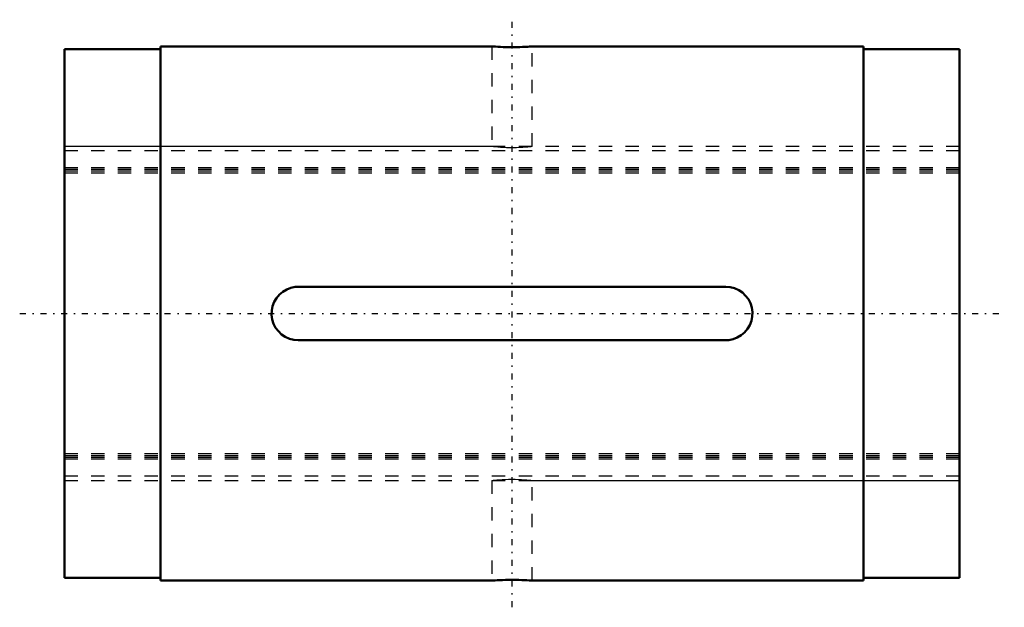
# Model space of a CAD drawing. Header units: millimetres. Extents: x -3.4 to 70.3, y -22 to 22.
import ezdxf

# ---------------------------------------------------------------- set-up
doc = ezdxf.new("R2010")
doc.units = ezdxf.units.MM
doc.linetypes.add('Center', pattern=[1.5, 0.45, -0.5, 0.05, -0.5])
doc.linetypes.add('Dashed', pattern=[2, 1, -1])
for name, color, linetype, lineweight in [('2d ConnectionPoints', 7, 'Continuous', 50), ('AM_0', 7, 'Continuous', 50), ('AM_7', 7, 'Center', 25), ('AM_9', 6, 'Dashed', 25)]:
    doc.layers.add(name, color=color, linetype=linetype, lineweight=lineweight)

# ---------------------------------------------------------------- blocks, each defined once
blk = doc.blocks.new('1_1LT25X_Cylindar_0_in_LT25X_67L_00__4')
at = {"layer": 'AM_0'}
for p, q in [((7.2, 20), (7.2, -20)), ((32.005, 20), (7.2, 20)), ((59.8, 20), (35, 20)), ((59.8, 20), (59.8, -20)), ((0, 19.8), (0, -19.8)), ((7.2, 19.8), (0, 19.8)), ((67, 19.8), (59.8, 19.8)), ((67, 19.8), (67, -19.8)), ((17.5, 2), (49.5, 2)), ((49.5, -2), (17.5, -2)), ((0, -19.8), (7.2, -19.8)), ((59.8, -19.8), (67, -19.8)), ((7.2, -20), (32.005, -20)), ((35, -20), (59.8, -20))]:
    blk.add_line(p, q, dxfattribs=at)
for points in [[(35, 20), (34.979, 19.998), (34.916, 19.994), (34.814, 19.987), (34.673, 19.978), (34.502, 19.969), (34.297, 19.96), (34.075, 19.952), (33.831, 19.946), (33.584, 19.944), (33.328, 19.944), (33.085, 19.948), (32.846, 19.954), (32.632, 19.963), (32.437, 19.972), (32.276, 19.981), (32.146, 19.99), (32.058, 19.996), (32.009, 19.999), (32, 20)], [(17.5, -2), (17.165, -1.972), (16.84, -1.888), (16.533, -1.751), (16.254, -1.565), (16.01, -1.333), (15.807, -1.065), (15.652, -0.765), (15.55, -0.443), (15.503, -0.11), (15.513, 0.227), (15.579, 0.556), (15.699, 0.869), (15.869, 1.158), (16.086, 1.414), (16.343, 1.631), (16.634, 1.803), (16.949, 1.922), (17.28, 1.988), (17.5, 2)], [(49.5, 2), (49.835, 1.972), (50.16, 1.888), (50.467, 1.751), (50.746, 1.565), (50.99, 1.333), (51.193, 1.065), (51.348, 0.765), (51.45, 0.443), (51.497, 0.11), (51.487, -0.227), (51.421, -0.556), (51.301, -0.869), (51.131, -1.158), (50.914, -1.414), (50.657, -1.631), (50.366, -1.803), (50.051, -1.922), (49.72, -1.988), (49.5, -2)], [(32, -20), (32.003, -20), (32.039, -19.997), (32.115, -19.992), (32.233, -19.984), (32.383, -19.975), (32.57, -19.965), (32.778, -19.957), (33.012, -19.95), (33.254, -19.945), (33.51, -19.944), (33.757, -19.945), (34.004, -19.95), (34.231, -19.957), (34.442, -19.966), (34.622, -19.975), (34.775, -19.984), (34.889, -19.992), (34.965, -19.997), (35, -20)]]:
    blk.add_lwpolyline(points, dxfattribs=at)
at = {"layer": 'AM_7'}
for p, q in [((33.5, -22), (33.5, 22)), ((-3.35, 0), (70.35, 0))]:
    blk.add_line(p, q, dxfattribs=at)
at = {"layer": 'AM_9'}
for p, q in [((32, 20), (32, 12.5)), ((35, 12.5), (35, 20)), ((32.004, 12.5), (0, 12.5)), ((67, 12.187), (0, 12.187)), ((67, 12.5), (35, 12.5)), ((67, 10.898), (0, 10.898)), ((67, 10.79), (0, 10.79)), ((67, 10.65), (0, 10.65)), ((67, 10.5), (0, 10.5)), ((67, -10.5), (0, -10.5)), ((67, -10.65), (0, -10.65)), ((67, -10.79), (0, -10.79)), ((67, -10.898), (0, -10.898)), ((67, -12.187), (0, -12.187)), ((0, -12.5), (32.004, -12.5)), ((32, -12.5), (32, -20)), ((35, -20), (35, -12.5)), ((35, -12.5), (67, -12.5))]:
    blk.add_line(p, q, dxfattribs=at)
for points in [[(35, 12.5), (34.979, 12.498), (34.916, 12.49), (34.815, 12.479), (34.674, 12.465), (34.504, 12.45), (34.3, 12.435), (34.078, 12.423), (33.834, 12.414), (33.587, 12.41), (33.331, 12.411), (33.089, 12.416), (32.851, 12.427), (32.637, 12.44), (32.442, 12.455), (32.281, 12.469), (32.15, 12.483), (32.06, 12.493), (32.009, 12.499), (32, 12.5)], [(32, -12.5), (32.002, -12.5), (32.037, -12.496), (32.112, -12.487), (32.228, -12.475), (32.377, -12.46), (32.561, -12.445), (32.768, -12.431), (33.002, -12.42), (33.244, -12.412), (33.499, -12.41), (33.746, -12.412), (33.993, -12.419), (34.219, -12.43), (34.431, -12.445), (34.613, -12.459), (34.768, -12.474), (34.883, -12.487), (34.962, -12.495), (35, -12.5)]]:
    blk.add_lwpolyline(points, dxfattribs=at)
blk = doc.blocks.new('2_1LT25X_67Shaft_0_in_LT25X_67L_00__4')
at = {"layer": 'AM_9'}
for p, q in [((67, 12.5), (0, 12.5)), ((67, 12.187), (0, 12.187)), ((67, 10.898), (0, 10.898)), ((67, 10.79), (0, 10.79)), ((67, 10.65), (0, 10.65)), ((67, 10.5), (0, 10.5)), ((67, -10.5), (0, -10.5)), ((67, -10.65), (0, -10.65)), ((67, -10.79), (0, -10.79)), ((67, -10.898), (0, -10.898)), ((67, -12.187), (0, -12.187)), ((0, -12.5), (67, -12.5))]:
    blk.add_line(p, q, dxfattribs=at)

msp = doc.modelspace()

# ---------------------------------------------------------------- linework, layer by layer
at = {"layer": '2d ConnectionPoints'}
msp.add_point((0, 0), dxfattribs=at)

# ---------------------------------------------------------------- block references
for name in ['1_1LT25X_Cylindar_0_in_LT25X_67L_00__4', '2_1LT25X_67Shaft_0_in_LT25X_67L_00__4']:
    msp.add_blockref(name, (0, 0))

doc.saveas('drawing.dxf')
